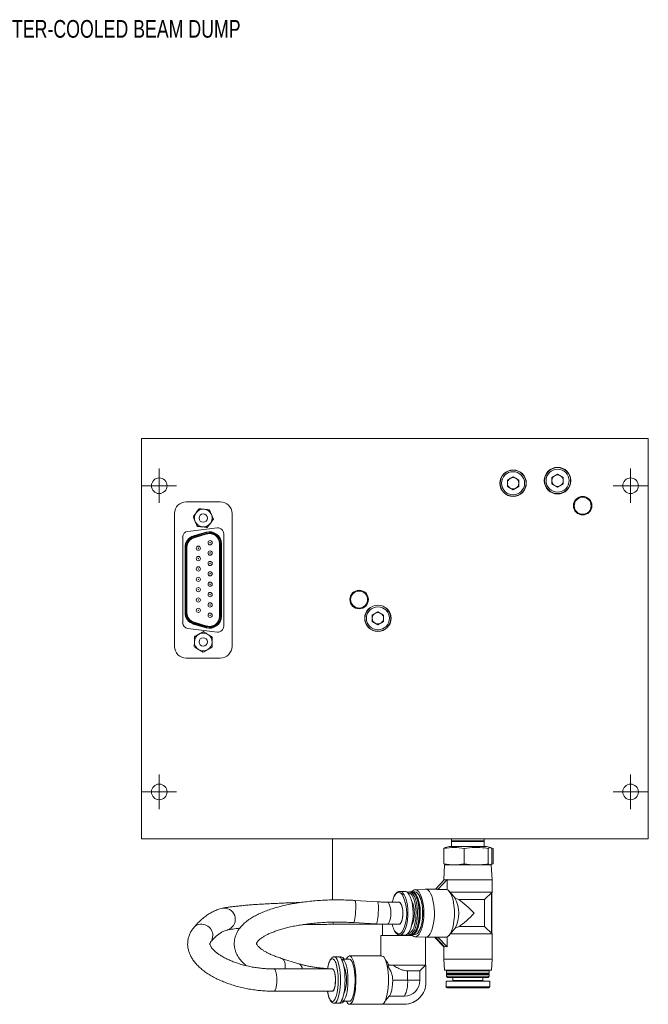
# Model space of a CAD drawing. Header units: inches. Extents: x 2.7 to 31.3, y 2.6 to 19.2.
# Tile 6 of 6: x 24.6 to 31.3, y 7.8 to 18.2. Entities that reach past the tile are written whole.
import ezdxf

# ---------------------------------------------------------------- set-up
doc = ezdxf.new("R2010")
doc.units = ezdxf.units.IN
doc.header["$MEASUREMENT"] = 0
doc.styles.add('SLDTEXTSTYLE0', font='TXT', dxfattribs={"width": 0.75})

# ---------------------------------------------------------------- blocks, each defined once
blk = doc.blocks.new('SW_CENTERMARKSYMBOL_2')
at = {"color": 0, "linetype": 'Continuous', "lineweight": 0}
for p, q in [((0, 0.1), (0, 0.183)), ((-0.1, 0), (-0.183, 0)), ((0, 0), (-0.1, 0)), ((0, 0), (0, 0.1)), ((0, 0), (0, -0.1)), ((0, 0), (0.1, 0)), ((0.1, 0), (0.183, 0)), ((0, -0.1), (0, -0.183))]:
    blk.add_line(p, q, dxfattribs=at)
blk = doc.blocks.new('SW_CENTERMARKSYMBOL_3')
at = {"color": 0, "linetype": 'Continuous', "lineweight": 0}
for p, q in [((0, 0.1), (0, 0.183)), ((-0.1, 0), (-0.183, 0)), ((0, 0), (-0.1, 0)), ((0, 0), (0, 0.1)), ((0, 0), (0, -0.1)), ((0, 0), (0.1, 0)), ((0.1, 0), (0.183, 0)), ((0, -0.1), (0, -0.183))]:
    blk.add_line(p, q, dxfattribs=at)
blk = doc.blocks.new('SW_CENTERMARKSYMBOL_4')
at = {"color": 0, "linetype": 'Continuous', "lineweight": 0}
for p, q in [((0, 0.1), (0, 0.183)), ((-0.1, 0), (-0.183, 0)), ((0, 0), (-0.1, 0)), ((0, 0), (0, 0.1)), ((0, 0), (0, -0.1)), ((0, 0), (0.1, 0)), ((0.1, 0), (0.183, 0)), ((0, -0.1), (0, -0.183))]:
    blk.add_line(p, q, dxfattribs=at)
blk = doc.blocks.new('SW_CENTERMARKSYMBOL_5')
at = {"color": 0, "linetype": 'Continuous', "lineweight": 0}
for p, q in [((0, 0.1), (0, 0.183)), ((-0.1, 0), (-0.183, 0)), ((0, 0), (-0.1, 0)), ((0, 0), (0, 0.1)), ((0, 0), (0, -0.1)), ((0, 0), (0.1, 0)), ((0.1, 0), (0.183, 0)), ((0, -0.1), (0, -0.183))]:
    blk.add_line(p, q, dxfattribs=at)

msp = doc.modelspace()

# ---------------------------------------------------------------- linework, layer by layer
at = {"color": 7, "linetype": 'Continuous', "lineweight": 15}
for p, q in [((25.908, 13.789), (31.283, 13.789)), ((25.908, 9.539), (25.908, 13.789)), ((31.283, 13.789), (31.283, 9.539)), ((29.788, 13.35), (29.849, 13.385)), ((29.849, 13.385), (29.909, 13.35)), ((30.26, 13.377), (30.321, 13.412)), ((30.321, 13.412), (30.381, 13.377)), ((29.788, 13.35), (29.788, 13.281)), ((29.849, 13.246), (29.788, 13.281)), ((29.849, 13.246), (29.909, 13.281)), ((29.909, 13.281), (29.909, 13.35)), ((30.26, 13.377), (30.26, 13.308)), ((30.321, 13.273), (30.26, 13.308)), ((30.321, 13.273), (30.381, 13.308)), ((30.381, 13.308), (30.381, 13.377)), ((26.743, 13.119), (26.383, 13.119)), ((26.258, 12.994), (26.258, 11.584)), ((26.868, 11.584), (26.868, 12.994)), ((26.711, 12.841), (26.4, 12.805)), ((26.46, 12.756), (26.595, 12.796)), ((26.596, 12.791), (26.461, 12.751)), ((26.464, 12.742), (26.599, 12.781)), ((26.601, 12.777), (26.466, 12.737)), ((26.781, 11.798), (26.781, 12.779)), ((26.345, 12.743), (26.345, 11.835)), ((26.735, 11.901), (26.735, 12.676)), ((26.735, 12.676), (26.74, 12.676)), ((26.74, 12.676), (26.74, 11.901)), ((26.75, 11.901), (26.75, 12.676)), ((26.75, 12.676), (26.755, 12.676)), ((26.755, 12.676), (26.755, 11.901)), ((26.37, 12.636), (26.375, 12.636)), ((26.37, 11.941), (26.37, 12.636)), ((26.375, 12.636), (26.375, 11.941)), ((26.385, 12.636), (26.39, 12.636)), ((26.385, 11.941), (26.385, 12.636)), ((26.39, 12.636), (26.39, 11.941)), ((26.37, 11.941), (26.375, 11.941)), ((26.385, 11.941), (26.39, 11.941)), ((28.354, 11.916), (28.415, 11.951)), ((28.354, 11.916), (28.354, 11.847)), ((28.415, 11.951), (28.475, 11.916)), ((28.475, 11.847), (28.475, 11.916)), ((26.595, 11.781), (26.46, 11.821)), ((26.461, 11.826), (26.596, 11.786)), ((26.599, 11.796), (26.464, 11.835)), ((26.466, 11.84), (26.601, 11.8)), ((26.735, 11.901), (26.74, 11.901)), ((26.75, 11.901), (26.755, 11.901)), ((28.415, 11.812), (28.354, 11.847)), ((28.415, 11.812), (28.475, 11.847)), ((26.4, 11.772), (26.711, 11.735)), ((26.383, 11.459), (26.743, 11.459)), ((31.283, 9.539), (25.908, 9.539)), ((27.933, 9.539), (27.933, 8.892)), ((29.197, 9.539), (29.197, 9.519)), ((29.204, 9.519), (29.197, 9.511)), ((29.543, 9.519), (29.197, 9.519)), ((29.543, 9.511), (29.535, 9.519)), ((29.543, 9.519), (29.543, 9.539)), ((29.116, 9.439), (29.131, 9.447)), ((29.116, 9.274), (29.116, 9.439)), ((29.173, 9.46), (29.131, 9.448)), ((29.173, 9.46), (29.567, 9.46)), ((29.197, 9.511), (29.197, 9.46)), ((29.209, 9.511), (29.197, 9.511)), ((29.543, 9.511), (29.209, 9.511)), ((29.33, 9.274), (29.33, 9.439)), ((29.543, 9.46), (29.543, 9.511)), ((29.609, 9.448), (29.567, 9.46)), ((29.584, 9.274), (29.584, 9.439)), ((29.618, 9.446), (29.609, 9.448)), ((29.617, 9.444), (29.636, 9.439)), ((29.623, 9.274), (29.623, 9.439)), ((29.636, 9.439), (29.624, 9.441)), ((29.636, 9.274), (29.636, 9.439)), ((29.122, 9.263), (29.114, 9.105)), ((29.131, 9.267), (29.116, 9.274)), ((29.122, 9.263), (29.617, 9.263)), ((29.131, 9.265), (29.138, 9.263)), ((29.602, 9.263), (29.609, 9.265)), ((29.609, 9.265), (29.618, 9.267)), ((29.636, 9.274), (29.617, 9.269)), ((29.626, 9.105), (29.617, 9.263)), ((29.624, 9.273), (29.636, 9.274)), ((29.121, 9.109), (29.026, 9.007)), ((29.15, 9.109), (29.052, 9.004)), ((29.114, 9.105), (29.114, 9.102)), ((29.118, 9.105), (29.114, 9.105)), ((29.149, 9.105), (29.15, 9.109)), ((29.626, 9.105), (29.149, 9.105)), ((29.149, 9.105), (29.149, 9.003)), ((29.626, 8.976), (29.626, 9.105)), ((28.918, 9.007), (28.808, 9.001)), ((29.041, 9.007), (28.92, 9.007)), ((29.147, 9.004), (29.052, 9.004)), ((28.41, 8.872), (28.17, 8.887)), ((28.702, 8.983), (28.647, 8.983)), ((28.741, 8.966), (28.736, 8.965)), ((28.77, 8.977), (28.752, 8.977)), ((28.807, 8.977), (28.781, 8.977)), ((28.818, 8.936), (28.814, 8.943)), ((28.843, 8.955), (28.84, 8.959)), ((29.216, 8.932), (29.17, 8.986)), ((29.178, 8.976), (29.626, 8.976)), ((29.216, 8.932), (29.233, 8.912)), ((29.547, 8.897), (29.272, 8.897)), ((29.547, 8.897), (29.626, 8.976)), ((29.547, 8.609), (29.547, 8.897)), ((29.619, 8.537), (29.619, 8.969)), ((29.625, 8.531), (29.625, 8.975)), ((26.781, 8.806), (26.766, 8.804)), ((28.636, 8.869), (28.509, 8.869)), ((27.953, 8.633), (28.464, 8.633)), ((28.155, 8.651), (28.395, 8.637)), ((28.464, 8.513), (28.464, 8.634)), ((28.509, 8.633), (28.636, 8.633)), ((29.234, 8.593), (29.196, 8.547)), ((29.277, 8.609), (29.234, 8.593)), ((29.277, 8.609), (29.547, 8.609)), ((29.626, 8.531), (29.547, 8.609)), ((28.447, 8.513), (28.447, 8.297)), ((28.455, 8.513), (28.447, 8.513)), ((28.782, 8.513), (28.455, 8.513)), ((28.626, 8.513), (28.626, 8.525)), ((28.647, 8.519), (28.702, 8.519)), ((28.752, 8.525), (28.77, 8.525)), ((28.781, 8.525), (28.776, 8.525)), ((28.781, 8.525), (28.807, 8.525)), ((28.808, 8.501), (28.918, 8.495)), ((28.814, 8.559), (28.818, 8.566)), ((28.84, 8.543), (28.843, 8.547)), ((28.919, 8.495), (28.92, 8.495)), ((28.919, 8.198), (28.919, 8.495)), ((28.92, 8.495), (29.041, 8.495)), ((29.114, 8.394), (29.016, 8.495)), ((29.12, 8.394), (29.026, 8.495)), ((29.147, 8.498), (29.052, 8.498)), ((29.149, 8.394), (29.052, 8.498)), ((29.149, 8.394), (29.149, 8.5)), ((29.17, 8.516), (29.182, 8.531)), ((29.182, 8.531), (29.196, 8.547)), ((29.626, 8.531), (29.182, 8.531)), ((29.626, 8.263), (29.626, 8.531)), ((29.114, 8.401), (29.114, 8.263)), ((27.575, 8.215), (27.391, 8.272)), ((28.002, 8.288), (27.952, 8.288)), ((28.021, 8.288), (28.002, 8.288)), ((28.01, 8.286), (28.021, 8.288)), ((28.038, 8.262), (28.031, 8.261)), ((28.114, 8.262), (28.038, 8.262)), ((28.457, 8.297), (28.114, 8.297)), ((28.47, 8.293), (28.457, 8.296)), ((29.114, 8.263), (29.12, 8.145)), ((29.114, 8.263), (29.132, 8.263)), ((29.132, 8.263), (29.626, 8.263)), ((29.62, 8.145), (29.626, 8.263)), ((27.933, 8.159), (27.313, 8.159)), ((28.579, 8.198), (28.517, 8.198)), ((28.919, 8.198), (28.579, 8.198)), ((28.868, 8.147), (28.919, 8.198)), ((28.919, 8.198), (28.924, 8.198)), ((28.924, 8.198), (28.924, 8.02)), ((28.73, 8.139), (28.86, 8.139)), ((28.73, 8.04), (28.73, 8.139)), ((28.868, 8.147), (28.86, 8.139)), ((28.86, 8.139), (28.86, 8.04)), ((29.62, 8.145), (29.12, 8.145)), ((29.147, 8.145), (29.143, 8.141)), ((29.143, 8.141), (29.143, 8.113)), ((29.16, 8.141), (29.143, 8.141)), ((29.143, 8.113), (29.151, 8.107)), ((29.143, 8.113), (29.596, 8.113)), ((29.151, 8.107), (29.143, 8.101)), ((29.143, 8.101), (29.143, 8.082)), ((29.143, 8.101), (29.596, 8.101)), ((29.143, 8.082), (29.155, 8.07)), ((29.143, 8.082), (29.16, 8.082)), ((29.151, 8.107), (29.588, 8.107)), ((29.17, 8.07), (29.155, 8.07)), ((29.596, 8.141), (29.16, 8.141)), ((29.16, 8.082), (29.596, 8.082)), ((29.584, 8.07), (29.17, 8.07)), ((29.21, 8.07), (29.21, 8.037)), ((29.529, 8.037), (29.529, 8.07)), ((29.584, 8.07), (29.596, 8.082)), ((29.588, 8.107), (29.596, 8.113)), ((29.596, 8.101), (29.588, 8.107)), ((29.596, 8.141), (29.592, 8.145)), ((29.596, 8.113), (29.596, 8.141)), ((29.596, 8.082), (29.596, 8.101)), ((28.73, 8.04), (28.573, 8.04)), ((28.86, 8.04), (28.73, 8.04)), ((29.138, 8.029), (29.138, 7.97)), ((29.602, 8.029), (29.138, 8.029)), ((29.138, 7.97), (29.602, 7.97)), ((29.59, 7.958), (29.149, 7.958)), ((29.21, 8.037), (29.529, 8.037)), ((29.602, 7.97), (29.602, 8.029)), ((27.313, 7.922), (27.933, 7.922)), ((28.498, 7.829), (28.536, 7.87)), ((28.696, 7.87), (28.536, 7.87)), ((27.952, 7.796), (28.002, 7.796)), ((28.002, 7.796), (28.021, 7.796)), ((28.038, 7.816), (28.114, 7.816)), ((28.114, 7.784), (28.459, 7.784)), ((28.459, 7.784), (28.472, 7.784)), ((28.472, 7.784), (28.472, 7.789)), ((28.696, 7.784), (28.472, 7.784)), ((28.7, 7.784), (28.696, 7.784))]:
    msp.add_line(p, q, dxfattribs=at)
at = {"color": 7, "linetype": 'Continuous', "lineweight": 15, "flags": 128}
for points in [[(26.46, 12.756), (26.46, 12.756), (26.46, 12.756), (26.46, 12.755), (26.46, 12.755), (26.461, 12.754), (26.461, 12.753), (26.461, 12.752), (26.461, 12.751)], [(26.596, 12.791), (26.596, 12.792), (26.596, 12.793), (26.596, 12.794), (26.595, 12.794), (26.595, 12.795), (26.595, 12.796), (26.595, 12.796), (26.595, 12.796)], [(26.601, 12.777), (26.601, 12.777), (26.6, 12.777), (26.6, 12.778), (26.6, 12.778), (26.6, 12.779), (26.6, 12.78), (26.599, 12.781), (26.599, 12.781)], [(26.464, 12.742), (26.464, 12.741), (26.465, 12.74), (26.465, 12.739), (26.465, 12.738), (26.465, 12.738), (26.465, 12.737), (26.466, 12.737), (26.466, 12.737)], [(26.46, 11.821), (26.46, 11.821), (26.46, 11.821), (26.46, 11.822), (26.46, 11.822), (26.461, 11.823), (26.461, 11.824), (26.461, 11.825), (26.461, 11.826)], [(26.464, 11.835), (26.464, 11.836), (26.465, 11.837), (26.465, 11.838), (26.465, 11.839), (26.465, 11.839), (26.465, 11.84), (26.466, 11.84), (26.466, 11.84)], [(26.596, 11.786), (26.596, 11.785), (26.596, 11.784), (26.596, 11.783), (26.595, 11.783), (26.595, 11.782), (26.595, 11.781), (26.595, 11.781), (26.595, 11.781)], [(26.601, 11.8), (26.601, 11.8), (26.6, 11.8), (26.6, 11.799), (26.6, 11.799), (26.6, 11.798), (26.6, 11.797), (26.599, 11.796), (26.599, 11.796)], [(28.771, 8.525), (28.782, 8.514), (28.796, 8.504), (28.81, 8.501), (28.825, 8.504), (28.839, 8.514), (28.852, 8.529), (28.864, 8.549), (28.875, 8.575), (28.885, 8.604), (28.892, 8.638), (28.898, 8.674), (28.901, 8.712), (28.903, 8.751), (28.901, 8.79), (28.898, 8.828), (28.892, 8.864), (28.885, 8.898), (28.875, 8.928), (28.864, 8.953), (28.852, 8.974), (28.839, 8.989), (28.825, 8.998), (28.81, 9.001), (28.81, 9.001)], [(28.918, 9.007), (28.92, 9.007), (28.934, 9.004), (28.948, 8.995), (28.962, 8.98), (28.974, 8.96), (28.986, 8.935), (28.995, 8.906), (29.003, 8.873), (29.009, 8.838), (29.013, 8.8), (29.014, 8.761), (29.014, 8.722), (29.011, 8.683), (29.006, 8.646), (28.999, 8.612), (28.991, 8.581), (28.98, 8.554), (28.968, 8.531), (28.955, 8.514), (28.941, 8.502), (28.927, 8.496), (28.918, 8.495)], [(29.147, 8.498), (29.161, 8.508), (29.175, 8.523), (29.188, 8.544), (29.199, 8.57), (29.209, 8.6), (29.216, 8.635), (29.222, 8.672), (29.226, 8.711), (29.227, 8.751), (29.226, 8.791), (29.222, 8.83), (29.216, 8.867), (29.209, 8.902), (29.199, 8.932), (29.188, 8.958), (29.175, 8.979), (29.161, 8.995), (29.147, 9.004)], [(28.17, 8.887), (28.172, 8.886), (28.176, 8.878), (28.178, 8.865), (28.18, 8.846), (28.181, 8.823), (28.181, 8.798), (28.179, 8.77), (28.177, 8.743), (28.174, 8.717), (28.171, 8.694), (28.167, 8.675), (28.163, 8.661), (28.159, 8.653), (28.155, 8.651)], [(28.681, 8.935), (28.675, 8.945), (28.663, 8.96), (28.65, 8.969), (28.636, 8.972), (28.623, 8.969), (28.61, 8.96), (28.598, 8.945), (28.586, 8.925), (28.578, 8.905)], [(28.648, 8.983), (28.654, 8.983), (28.668, 8.977), (28.681, 8.965), (28.693, 8.947), (28.704, 8.925), (28.714, 8.898), (28.722, 8.867), (28.728, 8.833), (28.732, 8.798), (28.733, 8.76), (28.733, 8.723), (28.73, 8.686), (28.725, 8.652), (28.718, 8.619), (28.709, 8.59), (28.699, 8.565), (28.687, 8.545), (28.675, 8.531), (28.661, 8.522), (28.647, 8.519)], [(28.702, 8.519), (28.716, 8.522), (28.729, 8.531), (28.742, 8.545), (28.754, 8.565), (28.764, 8.59), (28.773, 8.619), (28.78, 8.652), (28.785, 8.686), (28.788, 8.723), (28.788, 8.76), (28.786, 8.798), (28.783, 8.833), (28.777, 8.867), (28.769, 8.898), (28.759, 8.925), (28.748, 8.947), (28.736, 8.965), (28.723, 8.977), (28.709, 8.983), (28.702, 8.983)], [(28.752, 8.977), (28.765, 8.974), (28.779, 8.965), (28.791, 8.95), (28.803, 8.93), (28.813, 8.904), (28.822, 8.875), (28.828, 8.842), (28.833, 8.807), (28.835, 8.77), (28.835, 8.732), (28.833, 8.696), (28.828, 8.66), (28.822, 8.627), (28.813, 8.598), (28.803, 8.572), (28.791, 8.552), (28.779, 8.537), (28.765, 8.528), (28.752, 8.525), (28.738, 8.528), (28.731, 8.532)], [(28.731, 8.97), (28.738, 8.974), (28.752, 8.977)], [(28.736, 8.537), (28.747, 8.537), (28.761, 8.543), (28.773, 8.556), (28.785, 8.573), (28.796, 8.596), (28.804, 8.624), (28.812, 8.655), (28.817, 8.688), (28.819, 8.724), (28.82, 8.76), (28.818, 8.796), (28.814, 8.831), (28.808, 8.864), (28.8, 8.893), (28.791, 8.918), (28.779, 8.938), (28.767, 8.953), (28.754, 8.963), (28.741, 8.966), (28.741, 8.966)], [(28.77, 8.977), (28.784, 8.974), (28.797, 8.965), (28.81, 8.95), (28.821, 8.93), (28.832, 8.904), (28.84, 8.875), (28.847, 8.842), (28.851, 8.807), (28.853, 8.77), (28.853, 8.732), (28.851, 8.696), (28.847, 8.66), (28.84, 8.627), (28.832, 8.598), (28.821, 8.572), (28.81, 8.552), (28.797, 8.537), (28.784, 8.528), (28.77, 8.525), (28.77, 8.525)], [(28.776, 8.977), (28.781, 8.977), (28.795, 8.974), (28.808, 8.965), (28.821, 8.95), (28.832, 8.93), (28.843, 8.904), (28.851, 8.875), (28.858, 8.842), (28.862, 8.807), (28.864, 8.77), (28.864, 8.732), (28.862, 8.696), (28.858, 8.66), (28.851, 8.627), (28.843, 8.598), (28.832, 8.572), (28.821, 8.552), (28.808, 8.537), (28.795, 8.528), (28.781, 8.525), (28.781, 8.525)], [(28.807, 8.525), (28.82, 8.528), (28.834, 8.537), (28.846, 8.552), (28.858, 8.572), (28.868, 8.598), (28.877, 8.627), (28.883, 8.66), (28.888, 8.696), (28.89, 8.732), (28.89, 8.77), (28.888, 8.807), (28.883, 8.842), (28.877, 8.875), (28.868, 8.904), (28.858, 8.93), (28.846, 8.95), (28.834, 8.965), (28.82, 8.974), (28.807, 8.977), (28.807, 8.977)], [(28.843, 8.547), (28.849, 8.555), (28.861, 8.576), (28.871, 8.6), (28.879, 8.629), (28.886, 8.662), (28.89, 8.696), (28.892, 8.733), (28.892, 8.769), (28.89, 8.806), (28.886, 8.84), (28.879, 8.873), (28.871, 8.902), (28.861, 8.927), (28.849, 8.947), (28.843, 8.955)], [(28.41, 8.872), (28.412, 8.871), (28.416, 8.863), (28.418, 8.85), (28.42, 8.831), (28.421, 8.808), (28.42, 8.783), (28.419, 8.756), (28.417, 8.728), (28.414, 8.703), (28.411, 8.68), (28.407, 8.661), (28.403, 8.647), (28.399, 8.639), (28.395, 8.637)], [(28.509, 8.869), (28.516, 8.867), (28.526, 8.86), (28.535, 8.846), (28.542, 8.827), (28.548, 8.804), (28.551, 8.779), (28.553, 8.751), (28.551, 8.724), (28.548, 8.698), (28.542, 8.675), (28.535, 8.656), (28.526, 8.643), (28.517, 8.635), (28.509, 8.633)], [(28.636, 8.869), (28.644, 8.867), (28.654, 8.86), (28.662, 8.846), (28.67, 8.827), (28.675, 8.804), (28.679, 8.779), (28.68, 8.751), (28.679, 8.724), (28.675, 8.698), (28.67, 8.675), (28.663, 8.656), (28.654, 8.643), (28.644, 8.635), (28.636, 8.633)], [(28.636, 8.633), (28.647, 8.636), (28.656, 8.646), (28.665, 8.661), (28.671, 8.681), (28.677, 8.704), (28.679, 8.731), (28.68, 8.758), (28.678, 8.785), (28.674, 8.81), (28.668, 8.832), (28.66, 8.85), (28.651, 8.862), (28.641, 8.868), (28.636, 8.869)], [(27.953, 8.633), (27.95, 8.634), (27.944, 8.64), (27.939, 8.652), (27.938, 8.654)], [(27.43, 8.159), (27.431, 8.164), (27.433, 8.19), (27.431, 8.215), (27.426, 8.237), (27.416, 8.254), (27.403, 8.267), (27.391, 8.272)], [(27.933, 8.268), (27.923, 8.265), (27.914, 8.256), (27.905, 8.241), (27.896, 8.22), (27.889, 8.195), (27.883, 8.166), (27.882, 8.159)], [(27.952, 8.288), (27.963, 8.285), (27.973, 8.276), (27.982, 8.261), (27.991, 8.241), (27.999, 8.216), (28.005, 8.186), (28.011, 8.154), (28.015, 8.118), (28.017, 8.08), (28.018, 8.042), (28.017, 8.003), (28.015, 7.966), (28.011, 7.93), (28.005, 7.897), (27.999, 7.868), (27.991, 7.843), (27.982, 7.823), (27.973, 7.808), (27.963, 7.799), (27.953, 7.796)], [(28.002, 7.796), (28.012, 7.799), (28.022, 7.808), (28.031, 7.823), (28.04, 7.843), (28.048, 7.868), (28.055, 7.897), (28.06, 7.93), (28.064, 7.966), (28.066, 8.003), (28.067, 8.042), (28.066, 8.08), (28.064, 8.118), (28.06, 8.154), (28.055, 8.186), (28.048, 8.216), (28.04, 8.241), (28.031, 8.261), (28.022, 8.276), (28.012, 8.285), (28.002, 8.288)], [(28.029, 7.818), (28.038, 7.816), (28.048, 7.819), (28.057, 7.828), (28.066, 7.842), (28.074, 7.863), (28.081, 7.888), (28.088, 7.917), (28.092, 7.949), (28.095, 7.984), (28.097, 8.021), (28.097, 8.057), (28.095, 8.094), (28.092, 8.129), (28.088, 8.161), (28.081, 8.19), (28.074, 8.215), (28.066, 8.235), (28.057, 8.25), (28.048, 8.259), (28.038, 8.262)], [(28.081, 7.816), (28.088, 7.803), (28.098, 7.791), (28.108, 7.785), (28.119, 7.785), (28.129, 7.791), (28.139, 7.803), (28.149, 7.82), (28.157, 7.843), (28.165, 7.87), (28.171, 7.901), (28.176, 7.936), (28.179, 7.973), (28.181, 8.011), (28.182, 8.05), (28.181, 8.089), (28.178, 8.127), (28.174, 8.163), (28.168, 8.196), (28.161, 8.225), (28.153, 8.25), (28.144, 8.27), (28.134, 8.285), (28.124, 8.294), (28.114, 8.297), (28.114, 8.297)], [(28.114, 7.816), (28.123, 7.819), (28.133, 7.828), (28.142, 7.842), (28.15, 7.863), (28.157, 7.888), (28.163, 7.917), (28.168, 7.949), (28.171, 7.984), (28.173, 8.021), (28.173, 8.057), (28.171, 8.094), (28.168, 8.129), (28.163, 8.161), (28.157, 8.19), (28.15, 8.215), (28.142, 8.235), (28.133, 8.25), (28.123, 8.259), (28.114, 8.262)], [(28.472, 7.789), (28.482, 7.799), (28.492, 7.816), (28.501, 7.837), (28.508, 7.864), (28.515, 7.894), (28.52, 7.929), (28.524, 7.966), (28.527, 8.004), (28.527, 8.044), (28.526, 8.083), (28.524, 8.121), (28.52, 8.158), (28.514, 8.192), (28.507, 8.222), (28.499, 8.247), (28.49, 8.268), (28.481, 8.284), (28.47, 8.293)], [(27.313, 8.159), (27.317, 8.157), (27.324, 8.15), (27.331, 8.137), (27.336, 8.118)], [(27.933, 8.159), (27.938, 8.157), (27.945, 8.15), (27.952, 8.137), (27.957, 8.118)], [(27.933, 7.922), (27.937, 7.923), (27.944, 7.929), (27.951, 7.942), (27.956, 7.959), (27.961, 7.981), (27.963, 8.007), (27.965, 8.034), (27.964, 8.061), (27.962, 8.087), (27.959, 8.111), (27.954, 8.131), (27.947, 8.146), (27.941, 8.155), (27.933, 8.159), (27.933, 8.159)], [(27.336, 8.118), (27.34, 8.096), (27.343, 8.07), (27.344, 8.043), (27.343, 8.016), (27.341, 7.99), (27.337, 7.967), (27.332, 7.947), (27.326, 7.933), (27.319, 7.925), (27.313, 7.922)], [(27.957, 8.118), (27.961, 8.096), (27.964, 8.07), (27.965, 8.043), (27.964, 8.016), (27.962, 7.99), (27.958, 7.967), (27.953, 7.947), (27.946, 7.933), (27.939, 7.925), (27.933, 7.922)], [(27.882, 7.922), (27.883, 7.918), (27.889, 7.888), (27.896, 7.863), (27.905, 7.843), (27.914, 7.828), (27.923, 7.819), (27.933, 7.815), (27.943, 7.819), (27.953, 7.828), (27.962, 7.843), (27.97, 7.863), (27.971, 7.865)]]:
    msp.add_lwpolyline(points, dxfattribs=at)
at = {"color": 7, "linetype": 'Continuous', "lineweight": 15}
for centre, radius in [((29.849, 13.316), 0.14), ((29.849, 13.316), 0.138), ((29.849, 13.316), 0.122), ((30.321, 13.343), 0.141), ((30.321, 13.343), 0.138), ((30.321, 13.343), 0.122), ((26.096, 13.289), 0.0827), ((31.095, 13.289), 0.0827), ((30.587, 13.077), 0.0984), ((30.587, 13.077), 0.09), ((26.563, 12.946), 0.0445), ((26.511, 12.626), 0.0225), ((26.636, 12.684), 0.0225), ((26.636, 12.684), 0.0025), ((26.511, 12.626), 0.0025), ((26.636, 12.574), 0.0225), ((26.636, 12.574), 0.0025), ((26.511, 12.516), 0.0225), ((26.511, 12.516), 0.0025), ((26.636, 12.464), 0.0225), ((26.636, 12.464), 0.0025), ((26.511, 12.406), 0.0225), ((26.511, 12.406), 0.0025), ((26.636, 12.354), 0.0225), ((26.636, 12.354), 0.0025), ((26.511, 12.296), 0.0225), ((26.511, 12.296), 0.0025), ((26.636, 12.244), 0.0225), ((26.636, 12.244), 0.0025), ((26.511, 12.186), 0.0225), ((26.511, 12.186), 0.0025), ((26.636, 12.134), 0.0225), ((26.636, 12.134), 0.0025), ((28.216, 12.081), 0.0984), ((28.216, 12.081), 0.09), ((26.511, 12.076), 0.0225), ((26.511, 12.076), 0.0025), ((26.636, 12.024), 0.0225), ((26.636, 12.024), 0.0025), ((28.415, 11.882), 0.14), ((26.511, 11.966), 0.0225), ((26.511, 11.966), 0.0025), ((26.636, 11.914), 0.0225), ((28.415, 11.882), 0.138), ((28.415, 11.882), 0.122), ((26.636, 11.914), 0.0025), ((26.563, 11.631), 0.0445), ((26.096, 10.039), 0.0827), ((31.095, 10.039), 0.0827)]:
    msp.add_circle(centre, radius, dxfattribs=at)
for centre, radius, start, end in [((30.321, 13.343), 0.0605, 120, 180), ((30.321, 13.343), 0.0605, 60, 120), ((30.321, 13.343), 0.0605, 0, 60), ((29.849, 13.316), 0.0605, 120, 180), ((29.849, 13.316), 0.0605, 180, 240), ((29.849, 13.316), 0.0605, 60, 120), ((29.849, 13.316), 0.0605, 0, 60), ((29.849, 13.316), 0.0605, 300, 0), ((30.321, 13.343), 0.0605, 180, 240), ((30.321, 13.343), 0.0605, 240, 300), ((30.321, 13.343), 0.0605, 300, 0), ((29.849, 13.316), 0.0605, 240, 300), ((26.383, 12.994), 0.125, 90, 180), ((26.743, 12.994), 0.125, 0, 90), ((26.563, 12.946), 0.094, 144.1034, 204.1034), ((26.563, 12.946), 0.094, 84.1034, 144.1034), ((26.563, 12.946), 0.094, 24.1034, 84.1034), ((26.563, 12.946), 0.094, 324.1034, 24.1034), ((26.563, 12.946), 0.094, 204.1034, 264.1034), ((26.563, 12.946), 0.094, 264.1034, 324.1034), ((26.407, 12.743), 0.0625, 96.6938, 180), ((26.495, 12.636), 0.125, 106.4571, 180), ((26.63, 12.676), 0.125, 0, 106.4571), ((26.63, 12.676), 0.12, 0, 106.4571), ((26.63, 12.676), 0.11, 0, 106.4571), ((26.63, 12.676), 0.105, 0, 106.4571), ((26.718, 12.779), 0.0625, 0, 96.6938), ((26.495, 12.636), 0.12, 106.4571, 180), ((26.495, 12.636), 0.11, 106.4571, 180), ((26.495, 12.636), 0.105, 106.4571, 180), ((26.495, 11.941), 0.125, 180, 253.5429), ((26.495, 11.941), 0.12, 180, 253.5429), ((26.495, 11.941), 0.11, 180, 253.5429), ((26.495, 11.941), 0.105, 180, 253.5429), ((28.415, 11.882), 0.0605, 120, 180), ((28.415, 11.882), 0.0605, 60, 120), ((28.415, 11.882), 0.0605, 0, 60), ((26.407, 11.835), 0.0625, 180, 263.2154), ((26.63, 11.901), 0.125, 253.5429, 0), ((26.63, 11.901), 0.12, 253.5429, 0), ((26.63, 11.901), 0.11, 253.5429, 0), ((26.63, 11.901), 0.105, 253.5429, 0), ((28.415, 11.882), 0.0605, 180, 240), ((28.415, 11.882), 0.0605, 240, 300), ((28.415, 11.882), 0.0605, 300, 0), ((26.563, 11.631), 0.094, 118.6285, 178.6285), ((26.563, 11.631), 0.094, 58.6285, 118.6285), ((26.563, 11.631), 0.094, 358.6285, 58.6285), ((26.718, 11.798), 0.0625, 263.2154, 0), ((26.563, 11.631), 0.094, 178.6285, 238.6285), ((26.563, 11.631), 0.094, 298.6285, 358.6285), ((26.383, 11.584), 0.125, 180, 270), ((26.563, 11.631), 0.094, 238.6285, 298.6285), ((26.743, 11.584), 0.125, 270, 0), ((28.815, 8.948), 0.0529, 95.4849, 146.3629), ((28.885, 8.796), 0.325, 160.3584, 166.9841), ((28.29, 8.753), 0.431, 332.412, 24.9968), ((28.476, 8.751), 0.326, 335.5767, 24.4233), ((28.414, 8.751), 0.444, 335.3674, 24.6326), ((28.93, 8.751), 0.343, 332.5596, 28.035), ((26.784, 8.687), 0.119, 285.1485, 91.6879), ((26.535, 8.543), 0.0916, 91.7938, 138.7364), ((26.543, 8.514), 0.121, 327.9124, 94.908), ((28.86, 8.7), 0.3, 192.8827, 203.6557), ((28.654, 8.601), 0.0724, 197.0675, 255.6035), ((28.631, 8.579), 0.0485, 276.1438, 328.4108), ((27.914, 8.217), 0.0547, 9.9345, 69.7383), ((28.015, 8.238), 0.0505, 29.3123, 83.4303), ((28.129, 8.248), 0.0515, 107.0591, 163.4928), ((27.549, 8.154), 0.0661, 3.8082, 66.9356), ((27.335, 8.041), 0.66, 344.5716, 16.3137), ((27.683, 8.042), 0.4, 338.4308, 21.5692), ((28.419, 8.014), 0.312, 332.5336, 4.8283), ((28.693, 8.037), 0.167, 271.0723, 1.0336), ((28.692, 8.016), 0.232, 271.029, 1.0768), ((29.149, 7.97), 0.0118, 180, 270), ((29.203, 8.037), 0.00787, 270, 0), ((29.537, 8.037), 0.00787, 180, 270), ((29.59, 7.97), 0.0118, 270, 0), ((28.021, 7.837), 0.0409, 255.2263, 327.8238), ((28.458, 7.806), 0.0221, 271.6381, 308.3323), ((28.699, 7.997), 0.213, 270.2584, 312.0987)]:
    msp.add_arc(centre, radius, start, end, dxfattribs=at)
for centre, major_axis, ratio, start_param, end_param in [((29.358, 9.349), (0.239, 0.239), 0.191445, 3.167861, 3.493563), ((28.803, 8.751), (0.251, 0.251), 0.19169, 0.034933, 0.189393), ((29.37, 8.751), (-0.174, 0.174), 0.19169, 4.522996, 5.488301), ((29.37, 8.751), (0.174, 0.174), 0.19169, 3.974487, 4.901782), ((28.803, 8.751), (-0.251, 0.251), 0.19169, 2.9522, 3.106659), ((29.37, 8.141), (-0.251, 0.251), 0.19169, 5.939333, 6.248252)]:
    msp.add_ellipse(centre, major_axis=major_axis, ratio=ratio, start_param=start_param, end_param=end_param, dxfattribs=at)
for points, knots in [([(26.487, 13.001), (26.478, 12.989), (26.467, 12.974), (26.457, 12.96), (26.455, 12.957)], [0, 0, 0, 0, 0.803778, 1, 1, 1, 1]), ([(26.519, 13.045), (26.517, 13.042), (26.506, 13.028), (26.495, 13.013), (26.487, 13.001)], [0, 0, 0, 0, 0.197736, 1, 1, 1, 1]), ([(26.573, 13.04), (26.558, 13.041), (26.539, 13.043), (26.522, 13.045), (26.519, 13.045)], [0, 0, 0, 0, 0.798268, 1, 1, 1, 1]), ([(26.626, 13.034), (26.621, 13.035), (26.603, 13.036), (26.585, 13.038), (26.573, 13.04)], [0, 0, 0, 0, 0.319954, 1, 1, 1, 1]), ([(26.649, 12.984), (26.643, 12.998), (26.635, 13.015), (26.628, 13.031), (26.626, 13.034)], [0, 0, 0, 0, 0.798267, 1, 1, 1, 1]), ([(26.671, 12.935), (26.669, 12.94), (26.661, 12.956), (26.654, 12.973), (26.649, 12.984)], [0, 0, 0, 0, 0.319956, 1, 1, 1, 1]), ([(26.455, 12.957), (26.457, 12.952), (26.464, 12.936), (26.472, 12.919), (26.477, 12.908)], [0, 0, 0, 0, 0.319956, 1, 1, 1, 1]), ([(26.477, 12.908), (26.483, 12.894), (26.491, 12.877), (26.498, 12.861), (26.499, 12.858)], [0, 0, 0, 0, 0.7982686, 1, 1, 1, 1]), ([(26.499, 12.858), (26.505, 12.857), (26.522, 12.856), (26.541, 12.854), (26.553, 12.852)], [0, 0, 0, 0, 0.319955, 1, 1, 1, 1]), ([(26.607, 12.847), (26.609, 12.85), (26.619, 12.864), (26.63, 12.879), (26.639, 12.891)], [0, 0, 0, 0, 0.197736, 1, 1, 1, 1]), ([(26.639, 12.891), (26.648, 12.903), (26.659, 12.918), (26.669, 12.932), (26.671, 12.935)], [0, 0, 0, 0, 0.80378, 1, 1, 1, 1]), ([(26.553, 12.852), (26.568, 12.851), (26.586, 12.849), (26.604, 12.847), (26.607, 12.847)], [0, 0, 0, 0, 0.7982683, 1, 1, 1, 1]), ([(26.518, 11.714), (26.505, 11.706), (26.488, 11.697), (26.473, 11.689), (26.47, 11.688)], [0, 0, 0, 0, 0.803779, 1, 1, 1, 1]), ([(26.565, 11.74), (26.562, 11.738), (26.547, 11.73), (26.531, 11.721), (26.518, 11.714)], [0, 0, 0, 0, 0.197737, 1, 1, 1, 1]), ([(26.612, 11.711), (26.599, 11.719), (26.583, 11.729), (26.568, 11.738), (26.565, 11.74)], [0, 0, 0, 0, 0.7982686, 1, 1, 1, 1]), ([(26.658, 11.683), (26.653, 11.686), (26.638, 11.695), (26.622, 11.705), (26.612, 11.711)], [0, 0, 0, 0, 0.319956, 1, 1, 1, 1]), ([(26.469, 11.633), (26.469, 11.618), (26.468, 11.6), (26.468, 11.583), (26.468, 11.579)], [0, 0, 0, 0, 0.79827, 1, 1, 1, 1]), ([(26.47, 11.688), (26.47, 11.682), (26.47, 11.664), (26.469, 11.646), (26.469, 11.633)], [0, 0, 0, 0, 0.319956, 1, 1, 1, 1]), ([(26.656, 11.574), (26.656, 11.58), (26.656, 11.598), (26.657, 11.616), (26.657, 11.629)], [0, 0, 0, 0, 0.319956, 1, 1, 1, 1]), ([(26.657, 11.629), (26.657, 11.644), (26.658, 11.662), (26.658, 11.68), (26.658, 11.683)], [0, 0, 0, 0, 0.798269, 1, 1, 1, 1]), ([(26.468, 11.579), (26.472, 11.576), (26.487, 11.567), (26.503, 11.557), (26.514, 11.551)], [0, 0, 0, 0, 0.319955, 1, 1, 1, 1]), ([(26.514, 11.551), (26.527, 11.543), (26.542, 11.533), (26.557, 11.524), (26.56, 11.522)], [0, 0, 0, 0, 0.7982686, 1, 1, 1, 1]), ([(26.56, 11.522), (26.563, 11.524), (26.579, 11.532), (26.595, 11.541), (26.608, 11.548)], [0, 0, 0, 0, 0.197737, 1, 1, 1, 1]), ([(26.608, 11.548), (26.621, 11.556), (26.637, 11.565), (26.653, 11.573), (26.656, 11.574)], [0, 0, 0, 0, 0.803779, 1, 1, 1, 1]), ([(29.33, 9.439), (29.295, 9.444), (29.224, 9.454), (29.152, 9.444), (29.116, 9.439)], [0, 0, 0, 0, 0.495216, 1, 1, 1, 1]), ([(29.584, 9.439), (29.573, 9.441), (29.526, 9.447), (29.441, 9.452), (29.368, 9.444), (29.33, 9.439)], [0, 0, 0, 0, 0.127899, 0.56055, 1, 1, 1, 1]), ([(29.623, 9.439), (29.617, 9.444), (29.604, 9.454), (29.591, 9.444), (29.584, 9.439)], [0, 0, 0, 0, 0.495216, 1, 1, 1, 1]), ([(29.116, 9.274), (29.152, 9.269), (29.223, 9.259), (29.294, 9.269), (29.33, 9.274)], [0, 0, 0, 0, 0.495216, 1, 1, 1, 1]), ([(29.33, 9.274), (29.367, 9.269), (29.441, 9.261), (29.526, 9.266), (29.573, 9.272), (29.584, 9.274)], [0, 0, 0, 0, 0.4337587, 0.8739375, 1, 1, 1, 1]), ([(29.584, 9.274), (29.59, 9.269), (29.604, 9.259), (29.617, 9.269), (29.623, 9.274)], [0, 0, 0, 0, 0.495216, 1, 1, 1, 1]), ([(28.17, 8.887), (28.157, 8.888), (28.118, 8.89), (28.054, 8.892), (27.978, 8.893), (27.901, 8.892), (27.826, 8.889), (27.751, 8.883), (27.677, 8.876), (27.605, 8.867), (27.535, 8.856), (27.467, 8.843), (27.401, 8.828), (27.338, 8.812), (27.277, 8.793), (27.22, 8.772), (27.166, 8.75), (27.116, 8.725), (27.069, 8.698), (27.027, 8.669), (26.99, 8.638), (26.96, 8.606), (26.936, 8.574), (26.918, 8.542), (26.903, 8.507), (26.894, 8.471), (26.891, 8.434), (26.893, 8.397), (26.9, 8.362), (26.912, 8.328), (26.929, 8.295), (26.951, 8.262), (26.979, 8.231), (27.002, 8.208), (27.018, 8.196), (27.022, 8.193)], [0, 0, 0, 0, 0.017371, 0.050316, 0.083254, 0.116192, 0.149141, 0.182117, 0.215137, 0.248219, 0.281384, 0.314656, 0.348064, 0.381643, 0.415435, 0.449486, 0.483852, 0.518582, 0.553698, 0.589132, 0.624494, 0.65528, 0.684372, 0.711898, 0.738199, 0.766314, 0.793359, 0.819801, 0.846091, 0.872645, 0.899957, 0.928495, 0.958634, 0.990543, 1, 1, 1, 1]), ([(28.649, 8.983), (28.644, 8.983), (28.634, 8.982), (28.62, 8.975), (28.607, 8.963), (28.595, 8.946), (28.585, 8.928), (28.58, 8.915), (28.579, 8.91)], [0, 0, 0, 0, 0.163358, 0.331567, 0.508105, 0.697203, 0.892296, 1, 1, 1, 1]), ([(29.233, 8.912), (29.239, 8.91), (29.251, 8.905), (29.265, 8.9), (29.272, 8.897)], [0, 0, 0, 0, 0.468612, 1, 1, 1, 1]), ([(26.766, 8.804), (26.757, 8.801), (26.734, 8.796), (26.696, 8.782), (26.654, 8.762), (26.611, 8.737), (26.569, 8.705), (26.527, 8.668), (26.493, 8.634), (26.473, 8.611), (26.466, 8.603)], [0, 0, 0, 0, 0.08135, 0.212234, 0.346303, 0.485288, 0.629257, 0.77757, 0.929026, 1, 1, 1, 1]), ([(27.591, 8.864), (27.576, 8.864), (27.537, 8.863), (27.474, 8.861), (27.403, 8.858), (27.334, 8.855), (27.267, 8.852), (27.202, 8.849), (27.139, 8.845), (27.08, 8.841), (27.024, 8.836), (26.972, 8.831), (26.923, 8.826), (26.878, 8.821), (26.837, 8.816), (26.799, 8.81), (26.777, 8.806), (26.766, 8.804)], [0, 0, 0, 0, 0.040566, 0.107885, 0.175229, 0.242609, 0.31004, 0.377538, 0.445127, 0.512836, 0.580709, 0.648808, 0.717227, 0.786115, 0.855725, 0.926519, 1, 1, 1, 1]), ([(28.509, 8.869), (28.501, 8.869), (28.48, 8.869), (28.447, 8.87), (28.421, 8.872), (28.41, 8.872)], [0, 0, 0, 0, 0.2344, 0.677932, 1, 1, 1, 1]), ([(26.466, 8.603), (26.461, 8.597), (26.447, 8.579), (26.428, 8.549), (26.412, 8.513), (26.402, 8.476), (26.397, 8.438), (26.398, 8.401), (26.404, 8.364), (26.416, 8.327), (26.432, 8.291), (26.453, 8.256), (26.48, 8.221), (26.512, 8.187), (26.549, 8.154), (26.59, 8.122), (26.636, 8.093), (26.685, 8.065), (26.738, 8.04), (26.793, 8.017), (26.85, 7.996), (26.909, 7.978), (26.97, 7.962), (27.032, 7.949), (27.095, 7.938), (27.158, 7.93), (27.221, 7.925), (27.273, 7.923), (27.303, 7.922), (27.313, 7.922)], [0, 0, 0, 0, 0.023286, 0.0603659, 0.0961727, 0.1307425, 0.1645544, 0.1980841, 0.2317054, 0.2659083, 0.3011374, 0.3377413, 0.3758873, 0.4154732, 0.4561262, 0.4973453, 0.5386527, 0.5797773, 0.620642, 0.6612441, 0.7016147, 0.7417967, 0.7818358, 0.8217762, 0.8616603, 0.9015286, 0.9414161, 0.9813559, 1, 1, 1, 1]), ([(26.645, 8.449), (26.651, 8.455), (26.666, 8.473), (26.69, 8.497), (26.718, 8.522), (26.744, 8.541), (26.769, 8.556), (26.791, 8.566), (26.806, 8.57), (26.814, 8.572), (26.815, 8.572)], [0, 0, 0, 0, 0.080682, 0.227874, 0.374535, 0.521069, 0.668111, 0.817117, 0.972193, 1, 1, 1, 1]), ([(26.815, 8.572), (26.818, 8.573), (26.828, 8.575), (26.849, 8.579), (26.877, 8.583), (26.911, 8.587), (26.937, 8.59), (26.951, 8.592)], [0, 0, 0, 0, 0.124668, 0.332646, 0.548929, 0.7729, 1, 1, 1, 1]), ([(27.391, 8.272), (27.382, 8.275), (27.357, 8.283), (27.319, 8.297), (27.277, 8.314), (27.241, 8.332), (27.21, 8.349), (27.184, 8.366), (27.163, 8.382), (27.148, 8.397), (27.137, 8.409), (27.131, 8.419), (27.128, 8.425), (27.128, 8.428), (27.128, 8.429), (27.128, 8.432), (27.131, 8.439), (27.137, 8.448), (27.147, 8.46), (27.163, 8.474), (27.183, 8.49), (27.208, 8.506), (27.238, 8.522), (27.274, 8.539), (27.314, 8.555), (27.358, 8.571), (27.407, 8.586), (27.46, 8.6), (27.517, 8.612), (27.577, 8.623), (27.639, 8.633), (27.704, 8.641), (27.771, 8.648), (27.84, 8.653), (27.91, 8.656), (27.98, 8.657), (28.051, 8.656), (28.109, 8.654), (28.144, 8.652), (28.155, 8.651)], [0, 0, 0, 0, 0.015055, 0.043039, 0.070776, 0.098193, 0.125243, 0.151892, 0.178132, 0.204018, 0.22972, 0.255514, 0.281987, 0.310521, 0.344901, 0.378215, 0.404752, 0.429767, 0.456241, 0.482077, 0.507883, 0.533907, 0.560296, 0.58709, 0.614274, 0.641811, 0.669654, 0.697757, 0.726076, 0.754573, 0.783213, 0.811969, 0.840815, 0.86973, 0.898696, 0.927695, 0.956712, 0.985732, 1, 1, 1, 1]), ([(27.613, 8.629), (27.615, 8.629), (27.642, 8.63), (27.693, 8.631), (27.766, 8.632), (27.838, 8.633), (27.901, 8.633), (27.939, 8.633), (27.953, 8.633)], [0, 0, 0, 0, 0.022906, 0.235126, 0.447386, 0.659656, 0.8719, 1, 1, 1, 1]), ([(28.395, 8.637), (28.404, 8.636), (28.431, 8.635), (28.469, 8.633), (28.497, 8.633), (28.509, 8.633)], [0, 0, 0, 0, 0.234445, 0.680825, 1, 1, 1, 1]), ([(28.587, 8.572), (28.59, 8.567), (28.596, 8.554), (28.607, 8.539), (28.621, 8.527), (28.635, 8.52), (28.643, 8.519), (28.647, 8.519)], [0, 0, 0, 0, 0.153718, 0.39329, 0.634806, 0.837772, 1, 1, 1, 1]), ([(27.313, 8.159), (27.303, 8.159), (27.277, 8.159), (27.232, 8.161), (27.178, 8.166), (27.124, 8.173), (27.07, 8.182), (27.017, 8.194), (26.966, 8.208), (26.917, 8.223), (26.87, 8.24), (26.827, 8.259), (26.788, 8.279), (26.752, 8.299), (26.722, 8.319), (26.695, 8.339), (26.674, 8.359), (26.658, 8.377), (26.646, 8.393), (26.639, 8.406), (26.635, 8.417), (26.634, 8.424), (26.634, 8.429), (26.635, 8.434), (26.639, 8.441), (26.643, 8.447), (26.645, 8.449)], [0, 0, 0, 0, 0.022542, 0.065683, 0.108935, 0.152272, 0.195636, 0.238962, 0.28219, 0.325262, 0.368118, 0.410692, 0.452914, 0.494713, 0.536023, 0.576791, 0.617009, 0.656744, 0.696214, 0.735788, 0.776164, 0.81891, 0.867645, 0.926289, 0.968349, 1, 1, 1, 1]), ([(27.952, 8.288), (27.949, 8.288), (27.941, 8.287), (27.929, 8.281), (27.919, 8.271), (27.909, 8.256), (27.9, 8.236), (27.892, 8.211), (27.885, 8.185), (27.882, 8.167), (27.881, 8.159)], [0, 0, 0, 0, 0.082792, 0.187988, 0.3007, 0.434291, 0.58688, 0.738964, 0.887075, 1, 1, 1, 1]), ([(28.534, 8.198), (28.527, 8.209), (28.515, 8.231), (28.5, 8.253), (28.494, 8.26), (28.493, 8.261)], [0, 0, 0, 0, 0.481736, 0.978151, 1, 1, 1, 1]), ([(27.882, 8.162), (27.878, 8.162), (27.86, 8.164), (27.825, 8.167), (27.78, 8.172), (27.735, 8.179), (27.692, 8.186), (27.651, 8.195), (27.614, 8.204), (27.589, 8.211), (27.577, 8.214), (27.575, 8.215)], [0, 0, 0, 0, 0.03115, 0.168234, 0.305525, 0.442663, 0.579304, 0.715097, 0.84962, 0.9735, 1, 1, 1, 1]), ([(28.573, 8.04), (28.571, 8.058), (28.569, 8.09), (28.552, 8.135), (28.534, 8.17), (28.521, 8.191), (28.517, 8.198)], [0, 0, 0, 0, 0.303035, 0.570503, 0.844103, 1, 1, 1, 1]), ([(28.579, 8.198), (28.595, 8.188), (28.625, 8.168), (28.666, 8.15), (28.701, 8.141), (28.719, 8.14), (28.73, 8.139)], [0, 0, 0, 0, 0.329832, 0.665281, 0.8024, 1, 1, 1, 1]), ([(28.536, 7.87), (28.538, 7.873), (28.545, 7.881), (28.556, 7.909), (28.567, 7.957), (28.572, 8.003), (28.572, 8.032), (28.573, 8.04)], [0, 0, 0, 0, 0.1025532, 0.3639523, 0.6253732, 0.8868233, 1, 1, 1, 1]), ([(27.881, 7.922), (27.882, 7.919), (27.884, 7.905), (27.889, 7.883), (27.896, 7.857), (27.905, 7.835), (27.915, 7.818), (27.926, 7.805), (27.938, 7.798), (27.948, 7.795), (27.952, 7.796), (27.953, 7.796)], [0, 0, 0, 0, 0.046031, 0.191888, 0.339156, 0.488886, 0.643002, 0.775867, 0.886186, 0.988917, 1, 1, 1, 1])]:
    msp.add_open_spline(points, degree=3, knots=knots, dxfattribs=at)

# ---------------------------------------------------------------- block references
at = {"color": 7, "linetype": 'Continuous', "lineweight": 0}
for name, p in [('SW_CENTERMARKSYMBOL_5', (26.096, 13.289)), ('SW_CENTERMARKSYMBOL_3', (31.095, 13.289)), ('SW_CENTERMARKSYMBOL_2', (26.096, 10.039)), ('SW_CENTERMARKSYMBOL_4', (31.095, 10.039))]:
    msp.add_blockref(name, p, dxfattribs=at)

# ---------------------------------------------------------------- texts
at = {"color": 7, "linetype": 'Continuous', "lineweight": 0, "insert": (17.942, 18.233), "char_height": 0.1875, "attachment_point": 1, "style": 'SLDTEXTSTYLE0'}
msp.add_mtext('THIS DRAWING REPRESENTS THE SSDP-19 SAFETY SHUTTER WITH WATER-COOLED BEAM DUMP', dxfattribs=at)

doc.saveas('drawing.dxf')
